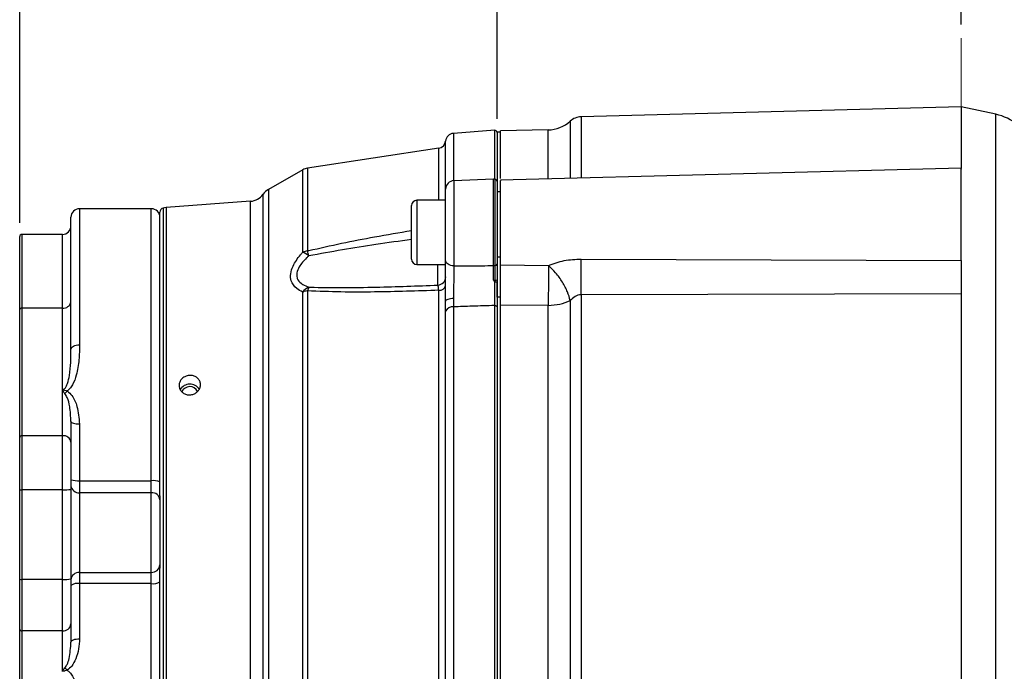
# Model space of a CAD drawing. Header units: inches. Extents: x 0.4 to 16.6, y 0.2 to 10.8.
# Tile 11 of 13: x 9.6 to 13.2, y 6 to 8.3. Entities that reach past the tile are written whole.
import ezdxf

# ---------------------------------------------------------------- set-up
doc = ezdxf.new("R2010")
doc.units = ezdxf.units.IN
doc.header["$MEASUREMENT"] = 0
doc.linetypes.add('CENTERX2', pattern=[0.8, 0.5, -0.1, 0.1, -0.1])
doc.layers.add('SLD-0', color=7, linetype='Continuous', lineweight=25)
doc.styles.add('SLDTEXTSTYLE0', font='TXT', dxfattribs={"width": 0.75})
doc.dimstyles.new('SLDDIMSTYLE0', dxfattribs={"dimtxt": 0.145833, "dimasz": 0.13, "dimexe": 0, "dimexo": 0.0625, "dimgap": 0.036458, "dimtad": 0, "dimtih": 1, "dimtoh": 1, "dimdec": 1, "dimlfac": 2, "dimrnd": 1e-09, "dimzin": 12, "dimdsep": 46, "dimtxsty": 'SLDTEXTSTYLE0', "dimsah": 1, "dimcen": 0.09, "dimadec": 0, "dimazin": 3, "dimtfac": 1, "dimtdec": 1, "dimtofl": 0, "dimtmove": 0, "dimatfit": 3, "dimfxl": 1, "dimfrac": 2, "dimtolj": 1, "dimtzin": 12, "dimarcsym": 0})

# ---------------------------------------------------------------- blocks, each defined once
blk = doc.blocks.new('_D_5')
at = {"layer": 'SLD-0', "color": 7}
for p, q in [((13.0028, 8.3272), (13.0028, 9.4503)), ((14.8301, 7.1654), (14.8301, 9.4503)), ((13.0028, 9.3253), (13.622, 9.3253)), ((13.794, 9.3253), (13.7497, 9.3253)), ((13.7497, 9.3253), (13.7497, 9.0936)), ((14.0095, 9.3253), (14.0539, 9.3253)), ((14.0539, 9.3253), (14.0539, 9.0936)), ((14.8301, 9.3253), (14.1816, 9.3253)), ((13.7497, 9.0936), (13.794, 9.0936)), ((14.0539, 9.0936), (14.0095, 9.0936))]:
    blk.add_line(p, q, dxfattribs=at)
for points in [[(13.0028, 9.3253), (13.1328, 9.3053), (13.1328, 9.3453)], [(14.8301, 9.3253), (14.7001, 9.3453), (14.7001, 9.3053)]]:
    blk.add_solid(points, dxfattribs=at)
at = {"layer": 'SLD-0', "color": 7, "char_height": 0.14583, "attachment_point": 1, "style": 'SLDTEXTSTYLE0'}
for s, insert in [('3.7', (13.7672, 9.5428)), ('93', (13.794, 9.2816))]:
    blk.add_mtext(s, dxfattribs=dict(at, insert=insert))
blk = doc.blocks.new('_D_6')
at = {"layer": 'SLD-0', "color": 7}
for p, q in [((13.0028, 8.3272), (13.0028, 8.7825)), ((14.2971, 7.8435), (14.2971, 8.7825)), ((13.0028, 8.6575), (13.3799, 8.6575)), ((13.552, 8.6575), (13.5076, 8.6575)), ((13.5076, 8.6575), (13.5076, 8.4258)), ((13.7675, 8.6575), (13.8118, 8.6575)), ((13.8118, 8.6575), (13.8118, 8.4258)), ((14.2971, 8.6575), (13.9395, 8.6575)), ((13.5076, 8.4258), (13.552, 8.4258)), ((13.8118, 8.4258), (13.7675, 8.4258))]:
    blk.add_line(p, q, dxfattribs=at)
for points in [[(13.0028, 8.6575), (13.1328, 8.6375), (13.1328, 8.6775)], [(14.2971, 8.6575), (14.1671, 8.6775), (14.1671, 8.6375)]]:
    blk.add_solid(points, dxfattribs=at)
at = {"layer": 'SLD-0', "color": 7, "char_height": 0.14583, "attachment_point": 1, "style": 'SLDTEXTSTYLE0'}
for s, insert in [('2.6', (13.5251, 8.8751)), ('66', (13.552, 8.6138))]:
    blk.add_mtext(s, dxfattribs=dict(at, insert=insert))
blk = doc.blocks.new('_D_7')
at = {"layer": 'SLD-0', "color": 7}
for p, q in [((11.3061, 7.9822), (11.3061, 8.7825)), ((13.0028, 8.3272), (13.0028, 8.7825)), ((11.3061, 8.6575), (11.8587, 8.6575)), ((12.0307, 8.6575), (11.9864, 8.6575)), ((11.9864, 8.6575), (11.9864, 8.4258)), ((12.2462, 8.6575), (12.2906, 8.6575)), ((12.2906, 8.6575), (12.2906, 8.4258)), ((13.0028, 8.6575), (12.4183, 8.6575)), ((11.9864, 8.4258), (12.0307, 8.4258)), ((12.2906, 8.4258), (12.2462, 8.4258))]:
    blk.add_line(p, q, dxfattribs=at)
for points in [[(11.3061, 8.6575), (11.4361, 8.6375), (11.4361, 8.6775)], [(13.0028, 8.6575), (12.8728, 8.6775), (12.8728, 8.6375)]]:
    blk.add_solid(points, dxfattribs=at)
at = {"layer": 'SLD-0', "color": 7, "char_height": 0.14583, "attachment_point": 1, "style": 'SLDTEXTSTYLE0'}
for s, insert in [('3.4', (12.0039, 8.8751)), ('86', (12.0307, 8.6138))]:
    blk.add_mtext(s, dxfattribs=dict(at, insert=insert))
blk = doc.blocks.new('_D_8')
at = {"layer": 'SLD-0', "color": 7}
for p, q in [((9.5611, 7.6014), (9.5611, 9.4503)), ((13.0028, 8.3272), (13.0028, 9.4503)), ((9.5611, 9.3253), (11.0383, 9.3253)), ((11.2103, 9.3253), (11.166, 9.3253)), ((11.166, 9.3253), (11.166, 9.0936)), ((11.5336, 9.3253), (11.578, 9.3253)), ((11.578, 9.3253), (11.578, 9.0936)), ((13.0028, 9.3253), (11.7056, 9.3253)), ((11.166, 9.0936), (11.2103, 9.0936)), ((11.578, 9.0936), (11.5336, 9.0936))]:
    blk.add_line(p, q, dxfattribs=at)
for points in [[(9.5611, 9.3253), (9.6911, 9.3053), (9.6911, 9.3453)], [(13.0028, 9.3253), (12.8728, 9.3453), (12.8728, 9.3053)]]:
    blk.add_solid(points, dxfattribs=at)
at = {"layer": 'SLD-0', "color": 7, "char_height": 0.14583, "attachment_point": 1, "style": 'SLDTEXTSTYLE0'}
for s, insert in [('6.9', (11.2373, 9.5428)), ('175', (11.2103, 9.2816))]:
    blk.add_mtext(s, dxfattribs=dict(at, insert=insert))

msp = doc.modelspace()

# ---------------------------------------------------------------- linework, layer by layer
at = {"color": 7, "linetype": 'Continuous', "lineweight": 25}
for p, q in [((13.0028, 8.0255), (11.6137, 7.9891)), ((13.1293, 7.9986), (13.0028, 8.0255)), ((13.0028, 8.0255), (13.0028, 7.8011)), ((11.2977, 7.94), (11.1469, 7.9287)), ((11.3186, 7.933), (11.3061, 7.933)), ((11.3061, 7.933), (11.3061, 7.7527)), ((11.4927, 7.9417), (11.3185, 7.9386)), ((11.0928, 7.8741), (10.6131, 7.8014)), ((10.5957, 7.7953), (10.4705, 7.7234)), ((13.0029, 7.8011), (11.3185, 7.757)), ((11.2935, 7.7608), (11.1485, 7.7557)), ((11.3061, 7.7527), (11.3061, 7.4501)), ((11.1183, 7.464), (11.1183, 7.7245)), ((11.3186, 7.7151), (11.3061, 7.7151)), ((10.4052, 7.6804), (10.0962, 7.6573)), ((11.1183, 7.6838), (11.0126, 7.6838)), ((10.0423, 7.653), (9.7798, 7.653)), ((10.0736, 6.6027), (10.0736, 7.6404)), ((10.9936, 7.4683), (10.9936, 7.6648)), ((9.7486, 7.1377), (9.7486, 7.6218)), ((9.7173, 7.5593), (9.5689, 7.5593)), ((9.5611, 7.2839), (9.5611, 7.5514)), ((11.3061, 7.4768), (11.3186, 7.4768)), ((11.6137, 7.4691), (13.0028, 7.4642)), ((11.0126, 7.4493), (11.1183, 7.4493)), ((11.3186, 7.4475), (11.4938, 7.4454)), ((11.3186, 7.3298), (11.3186, 7.4424)), ((11.2993, 7.3851), (11.2995, 7.3919)), ((11.3061, 7.3935), (11.3061, 7.3857)), ((11.3061, 7.3298), (11.3061, 7.3823)), ((10.5957, 5.7076), (10.5957, 7.3484)), ((10.6131, 7.3523), (10.6131, 5.7037)), ((11.0928, 5.7014), (11.0928, 7.3546)), ((11.1182, 7.2789), (11.1183, 7.3149)), ((11.1472, 7.3244), (11.1469, 7.2942)), ((11.3186, 7.3298), (11.3061, 7.3298)), ((11.3061, 7.3298), (11.3061, 5.7262)), ((11.3186, 5.7262), (11.3186, 7.3298)), ((11.5737, 7.3168), (11.5737, 5.7392)), ((13.0028, 7.3418), (11.6137, 7.3383)), ((11.6137, 7.3383), (11.6137, 5.7177)), ((13.0028, 7.3418), (13.0028, 5.7142)), ((9.5611, 6.8167), (9.5611, 7.2839)), ((9.5689, 7.2896), (9.5689, 6.8225)), ((9.7173, 7.2896), (9.5689, 7.2896)), ((9.7173, 6.9909), (9.7173, 7.2896)), ((11.1182, 5.7771), (11.1182, 7.2789)), ((11.1469, 7.2942), (11.1469, 5.7618)), ((11.2977, 5.7572), (11.2977, 7.2988)), ((11.4927, 7.2996), (11.3186, 7.3008)), ((11.4927, 5.7565), (11.4927, 7.2996)), ((9.7173, 6.8225), (9.7173, 6.9909)), ((9.7486, 6.8752), (9.7486, 6.7994)), ((9.7798, 6.8658), (9.7798, 6.6582)), ((9.5611, 6.6252), (9.5611, 6.8167)), ((9.5689, 6.8225), (9.5689, 6.6248)), ((9.7173, 6.8225), (9.5689, 6.8225)), ((9.7173, 6.6248), (9.7173, 6.8225)), ((9.7486, 6.7994), (9.7486, 6.6264)), ((9.5611, 6.2975), (9.5611, 6.6252)), ((9.7173, 6.6248), (9.5689, 6.6248)), ((9.5689, 6.6248), (9.5689, 6.2971)), ((9.7173, 6.2971), (9.7173, 6.6248)), ((9.7486, 6.6264), (9.7486, 6.4626)), ((9.7798, 6.6582), (10.0423, 6.6582)), ((9.7798, 6.6582), (9.7798, 6.6142)), ((10.0423, 6.6142), (10.0423, 6.6582)), ((9.7798, 6.6142), (9.7798, 6.3227)), ((10.0423, 6.6142), (9.7798, 6.6142)), ((10.0423, 6.3227), (10.0423, 6.6142)), ((10.0736, 6.6027), (10.0736, 6.5886)), ((10.0736, 6.5886), (10.0736, 6.3501)), ((9.7486, 6.4626), (9.7486, 6.2988)), ((10.0736, 6.3501), (10.0736, 6.3377)), ((10.0736, 5.4156), (10.0736, 6.3377)), ((9.7798, 6.3227), (10.0423, 6.3227)), ((9.7798, 6.3227), (9.7798, 6.2817)), ((10.0423, 6.2817), (10.0423, 6.3227)), ((9.5611, 6.1152), (9.5611, 6.2975)), ((9.7173, 6.2971), (9.5689, 6.2971)), ((9.5689, 6.2971), (9.5689, 6.109)), ((9.7173, 6.109), (9.7173, 6.2971)), ((9.7486, 6.2988), (9.7486, 6.1341)), ((10.0423, 6.2817), (9.7798, 6.2817)), ((9.7798, 6.2817), (9.7798, 6.0799)), ((9.7486, 6.1341), (9.7486, 6.0674)), ((9.5611, 5.7042), (9.5611, 6.1152)), ((9.7173, 6.109), (9.5689, 6.109)), ((9.5689, 6.109), (9.5689, 5.6979)), ((9.7173, 5.9607), (9.7173, 6.109))]:
    msp.add_line(p, q, dxfattribs=at)
at = {"color": 8, "linetype": 'Continuous', "lineweight": 25}
for p, q in [((13.1293, 5.5899), (13.1293, 7.9986)), ((11.5737, 7.9733), (11.5737, 7.7637)), ((11.6137, 7.9891), (11.6137, 7.7647)), ((11.1469, 7.9287), (11.1469, 7.7556)), ((11.2977, 7.7606), (11.2977, 7.94)), ((11.4927, 7.7615), (11.4927, 7.9417)), ((11.1182, 7.6838), (11.1182, 7.9007)), ((11.0928, 7.6838), (11.0928, 7.8741)), ((10.5957, 7.494), (10.5957, 7.7953)), ((10.6131, 7.8014), (10.6131, 7.4986)), ((11.1485, 7.7557), (11.1485, 7.4437)), ((11.2935, 7.4451), (11.2935, 7.7608)), ((11.2995, 7.4453), (11.2995, 7.7604)), ((10.4511, 5.3501), (10.4511, 7.706)), ((10.4705, 7.7234), (10.4705, 5.3327)), ((10.4052, 5.3756), (10.4052, 7.6804)), ((11.0126, 7.6838), (11.0126, 7.4493)), ((9.7798, 7.653), (9.7798, 7.1551)), ((10.0423, 6.6582), (10.0423, 7.653)), ((10.0853, 7.6555), (10.0853, 5.4005)), ((10.0962, 7.6573), (10.0962, 5.3987)), ((9.5689, 7.5593), (9.5689, 7.2896)), ((9.7173, 7.2896), (9.7173, 7.5593)), ((11.0899, 7.3737), (11.0899, 7.4493)), ((10.0423, 5.403), (10.0423, 6.2817))]:
    msp.add_line(p, q, dxfattribs=at)
at = {"color": 7, "linetype": 'Continuous', "lineweight": 25, "flags": 128}
for points in [[(11.1485, 7.4437), (11.1426, 7.4443), (11.1369, 7.4455), (11.1317, 7.4474), (11.1271, 7.4499), (11.1234, 7.453), (11.1206, 7.4564), (11.1189, 7.4602), (11.1183, 7.464)], [(11.1472, 7.3244), (11.1415, 7.3241), (11.136, 7.3235), (11.131, 7.3226), (11.1267, 7.3214), (11.1231, 7.32), (11.1205, 7.3184), (11.1189, 7.3167), (11.1183, 7.3149)], [(11.2977, 7.2988), (11.2993, 7.2988), (11.3008, 7.2986), (11.3023, 7.2982), (11.3036, 7.2977), (11.3046, 7.297), (11.3054, 7.2963), (11.3059, 7.2954), (11.3061, 7.2946)], [(9.7486, 7.1377), (9.7492, 7.1411), (9.7509, 7.1444), (9.7538, 7.1474), (9.7577, 7.15), (9.7625, 7.1522), (9.7679, 7.1538), (9.7737, 7.1548), (9.7798, 7.1551)], [(9.7486, 6.8752), (9.7492, 6.8734), (9.7509, 6.8716), (9.7538, 6.87), (9.7577, 6.8686), (9.7625, 6.8674), (9.7679, 6.8665), (9.7737, 6.866), (9.7798, 6.8658)], [(9.7486, 6.0674), (9.7492, 6.0698), (9.7509, 6.0722), (9.7538, 6.0743), (9.7577, 6.0762), (9.7625, 6.0778), (9.7679, 6.0789), (9.7737, 6.0796), (9.7798, 6.0799)]]:
    msp.add_lwpolyline(points, dxfattribs=at)
at = {"color": 7, "linetype": 'Continuous', "lineweight": 25}
for centre, radius, start, end in [((13.0903, 7.8152), 0.1875, 23.098, 78), ((11.4906, 8.0666), 0.125, 271, 311.7081), ((11.6153, 7.9267), 0.0625, 91.5, 131.7081), ((11.1493, 7.8976), 0.0313, 94.2704, 174.1396), ((11.2982, 7.9322), 0.00781, 360, 94.2704), ((11.0883, 7.9038), 0.03, 278.6206, 354.1396), ((10.6206, 7.752), 0.05, 98.6206, 119.8916), ((11.1496, 7.7245), 0.0313, 92, 180), ((11.2946, 7.7295), 0.0313, 81.0288, 92), ((11.2982, 7.7527), 0.00781, 0, 81.0288), ((10.4006, 7.7427), 0.0625, 274.2704, 323.9524), ((10.5017, 7.6692), 0.0625, 119.8916, 143.9524), ((11.0126, 7.6648), 0.019, 90, 180), ((9.7798, 7.6218), 0.0312, 90, 180), ((10.0423, 7.6218), 0.0312, 0, 90), ((10.0892, 7.6404), 0.0156, 104.4005, 180), ((10.1008, 7.595), 0.0625, 94.2704, 104.4005), ((9.5689, 7.5514), 0.00781, 90, 180), ((9.7173, 7.5905), 0.0313, 270, 0), ((10.6199, 7.438), 0.0609, 96.4019, 113.4175), ((10.5558, 7.402), 0.1003, 51.6464, 66.5412), ((10.0539, 7.3373), 0.5821, 14.2532, 16.0881), ((11.0126, 7.4683), 0.019, 180, 270), ((7.9027, 7.4037), 3.7115, 358.9905, 1.0095), ((11.2946, 7.4948), 0.0497, 268.7401, 275.6252), ((11.2999, 7.4516), 0.00635, 266.1564, 346.2701), ((11.0884, 7.4037), 0.03, 272.9307, 359.9395), ((11.3008, 7.4009), 0.00905, 261.2668, 305.2267), ((10.6377, 7.3187), 0.0515, 112.5387, 144.7271), ((10.6197, 7.283), 0.0696, 95.3748, 110.1104), ((10.6658, 7.3416), 0.0537, 152.773, 168.5112), ((11.0947, 7.3789), 0.0244, 265.5464, 345.5192), ((9.7209, 7.3175), 0.0281, 262.7431, 350.152), ((9.568, 7.2827), 0.00703, 82.7431, 170.152), ((11.1436, 7.2658), 0.0286, 83.3329, 152.698), ((9.6769, 7.033), 0.0746, 311.4443, 321.4044), ((10.183, 6.9706), 0.0408, 32.1651, 149.6317), ((10.183, 6.97), 0.0322, 27.8166, 154.7534), ((9.568, 6.8155), 0.00703, 82.7431, 170.152), ((9.7209, 6.7946), 0.0281, 9.848, 97.2569), ((9.7721, 6.7284), 0.0706, 250.5305, 276.2649), ((9.5669, 6.6624), 0.0377, 261.0448, 272.9634), ((9.7251, 6.7753), 0.1507, 267.0366, 278.9552), ((9.7773, 6.6429), 0.0289, 186.2002, 275.0822), ((10.05, 6.588), 0.0706, 70.5305, 96.2649), ((10.0449, 6.5854), 0.0289, 6.2002, 95.0822), ((10.0441, 6.3522), 0.0295, 266.4549, 355.95), ((9.778, 6.2933), 0.0295, 86.4549, 175.95), ((9.5669, 6.3347), 0.0377, 261.0448, 272.9634), ((9.7251, 6.4476), 0.1507, 267.0366, 278.9552), ((9.7724, 6.2409), 0.0415, 79.672, 125.0266), ((10.0498, 6.3225), 0.0415, 259.672, 305.0266), ((9.7201, 6.1375), 0.0287, 264.502, 353.1642), ((9.5682, 6.1161), 0.00718, 186.8358, 275.498), ((9.6952, 5.9314), 0.052, 39.7537, 53.3339)]:
    msp.add_arc(centre, radius, start, end, dxfattribs=at)
for points, knots in [([(11.3186, 7.7636), (11.3186, 7.7682), (11.3186, 7.796), (11.3186, 7.8359), (11.3186, 7.8821), (11.3186, 7.9143), (11.3186, 7.9348), (11.3186, 7.9373), (11.3186, 7.9386)], [0, 0, 0, 0, 0.037793, 0.230235, 0.422676, 0.615117, 0.807559, 1, 1, 1, 1]), ([(13.0028, 7.4642), (13.0028, 7.4869), (13.0028, 7.5323), (13.0028, 7.6063), (13.0028, 7.6757), (13.0028, 7.7352), (13.0028, 7.7777), (13.0028, 7.8), (13.0028, 7.7987), (13.0028, 7.7983)], [0, 0, 0, 0, 0.1529097, 0.3058194, 0.458729, 0.6116387, 0.7645484, 0.9174581, 1, 1, 1, 1]), ([(11.3186, 7.4475), (11.3186, 7.4671), (11.3186, 7.5064), (11.3186, 7.5775), (11.3186, 7.6458), (11.3186, 7.7046), (11.3186, 7.7428), (11.3186, 7.7598), (11.3186, 7.7559), (11.3186, 7.7554)], [0, 0, 0, 0, 0.162629, 0.325259, 0.487888, 0.650518, 0.813147, 0.975777, 1, 1, 1, 1]), ([(10.5957, 7.3484), (10.588, 7.3524), (10.5694, 7.3621), (10.5523, 7.3849), (10.5501, 7.4148), (10.5609, 7.4478), (10.579, 7.4745), (10.5929, 7.4907), (10.5957, 7.494)], [0, 0, 0, 0, 0.162337, 0.395787, 0.554182, 0.711926, 0.942817, 1, 1, 1, 1]), ([(10.618, 7.4806), (10.6152, 7.478), (10.6017, 7.4655), (10.5837, 7.4446), (10.5729, 7.419), (10.5736, 7.405), (10.5781, 7.3919), (10.5853, 7.3834), (10.6001, 7.3731), (10.6104, 7.3692), (10.618, 7.3662)], [0, 0, 0, 0, 0.060426, 0.295827, 0.448101, 0.575654, 0.598782, 0.771911, 0.830481, 1, 1, 1, 1]), ([(11.1183, 7.3149), (11.1183, 7.3183), (11.1183, 7.3385), (11.1183, 7.3776), (11.1183, 7.4265), (11.1183, 7.4524), (11.1183, 7.464)], [0, 0, 0, 0, 0.067291, 0.398, 0.728909, 1, 1, 1, 1]), ([(11.4938, 7.4454), (11.5128, 7.4523), (11.5509, 7.4661), (11.5927, 7.4681), (11.6137, 7.4691)], [0, 0, 0, 0, 0.499654, 1, 1, 1, 1]), ([(13.0028, 7.4642), (13.0028, 7.4543), (13.0028, 7.4344), (13.0028, 7.402), (13.0028, 7.37), (13.0028, 7.3512), (13.0028, 7.3418)], [0, 0, 0, 0, 0.249549, 0.499894, 0.750225, 1, 1, 1, 1]), ([(11.1485, 7.4437), (11.1483, 7.4344), (11.1479, 7.4137), (11.1475, 7.3746), (11.1473, 7.3433), (11.1472, 7.3272), (11.1472, 7.3244)], [0, 0, 0, 0, 0.2712374, 0.6021638, 0.9327439, 1, 1, 1, 1]), ([(11.1485, 7.4437), (11.169, 7.4439), (11.2173, 7.4443), (11.2656, 7.4448), (11.2935, 7.4451)], [0, 0, 0, 0, 0.423273, 1, 1, 1, 1]), ([(11.2927, 7.3933), (11.2927, 7.3984), (11.293, 7.4171), (11.2933, 7.4333), (11.2935, 7.4451)], [0, 0, 0, 0, 0.270251, 1, 1, 1, 1]), ([(11.2995, 7.3919), (11.2995, 7.4056), (11.2995, 7.4248), (11.2995, 7.4407), (11.2995, 7.4453)], [0, 0, 0, 0, 0.710596, 1, 1, 1, 1]), ([(11.3061, 7.4501), (11.3061, 7.4452), (11.3061, 7.4284), (11.3061, 7.408), (11.3061, 7.3935)], [0, 0, 0, 0, 0.289375, 1, 1, 1, 1]), ([(11.3186, 7.3008), (11.3186, 7.3124), (11.3186, 7.3356), (11.3186, 7.3753), (11.3186, 7.4145), (11.3186, 7.4365), (11.3186, 7.4475)], [0, 0, 0, 0, 0.249637, 0.499338, 0.749095, 1, 1, 1, 1]), ([(11.4938, 7.4454), (11.4939, 7.4321), (11.4941, 7.4099), (11.4939, 7.3707), (11.4935, 7.3338), (11.493, 7.3108), (11.4927, 7.2996)], [0, 0, 0, 0, 0.30035, 0.499876, 0.756119, 1, 1, 1, 1]), ([(11.5737, 7.3168), (11.5709, 7.3273), (11.5652, 7.3489), (11.5461, 7.3849), (11.5215, 7.4193), (11.5029, 7.4369), (11.4938, 7.4454)], [0, 0, 0, 0, 0.243136, 0.5, 0.756864, 1, 1, 1, 1]), ([(11.2978, 7.386), (11.2976, 7.3862), (11.2958, 7.3884), (11.2941, 7.3909), (11.2927, 7.3933), (11.2927, 7.3933)], [0, 0, 0, 0, 0.066377, 0.979914, 1, 1, 1, 1]), ([(11.2927, 7.3933), (11.2929, 7.3932), (11.2946, 7.3924), (11.2969, 7.3918), (11.299, 7.3919), (11.2995, 7.3919)], [0, 0, 0, 0, 0.122007, 0.78766, 1, 1, 1, 1]), ([(11.2977, 7.2988), (11.2977, 7.3113), (11.2977, 7.3363), (11.2977, 7.3675), (11.2977, 7.3837), (11.2978, 7.386)], [0, 0, 0, 0, 0.46098, 0.92197, 1, 1, 1, 1]), ([(11.2978, 7.386), (11.2979, 7.3859), (11.2983, 7.3855), (11.2988, 7.3852), (11.2992, 7.3851), (11.2993, 7.3851)], [0, 0, 0, 0, 0.389404, 0.782582, 1, 1, 1, 1]), ([(11.2993, 7.3851), (11.3002, 7.3851), (11.3019, 7.3852), (11.304, 7.3853), (11.3055, 7.3854), (11.306, 7.3856), (11.3061, 7.3856), (11.3061, 7.3857), (11.3061, 7.3857)], [0, 0, 0, 0, 0.235176, 0.470333, 0.705978, 0.942317, 0.981347, 1, 1, 1, 1]), ([(11.3061, 7.3857), (11.3061, 7.3837), (11.3061, 7.367), (11.3061, 7.3344), (11.3061, 7.3078), (11.3061, 7.2946)], [0, 0, 0, 0, 0.062626, 0.531308, 1, 1, 1, 1]), ([(11.0928, 7.3546), (11.0147, 7.352), (10.8954, 7.3481), (10.7354, 7.3478), (10.6539, 7.3508), (10.6131, 7.3523)], [0, 0, 0, 0, 0.486338, 0.743005, 1, 1, 1, 1]), ([(10.618, 7.3662), (10.6195, 7.3662), (10.701, 7.364), (10.8583, 7.3649), (11.0144, 7.3708), (11.0899, 7.3737)], [0, 0, 0, 0, 0.009852, 0.521484, 1, 1, 1, 1]), ([(11.0928, 7.3546), (11.0927, 7.3567), (11.0924, 7.363), (11.0914, 7.371), (11.0904, 7.3728), (11.0899, 7.3737)], [0, 0, 0, 0, 0.191451, 0.594457, 1, 1, 1, 1]), ([(11.6137, 7.3383), (11.6097, 7.338), (11.6018, 7.3374), (11.5874, 7.3305), (11.5792, 7.3223), (11.5737, 7.3168)], [0, 0, 0, 0, 0.251921, 0.502064, 1, 1, 1, 1]), ([(11.2977, 7.2988), (11.2701, 7.298), (11.2198, 7.2964), (11.1696, 7.2949), (11.1469, 7.2942)], [0, 0, 0, 0, 0.549647, 1, 1, 1, 1]), ([(9.7173, 6.9909), (9.7181, 6.991), (9.7201, 6.9912), (9.7223, 6.9924), (9.7268, 6.9958), (9.7315, 7.0032), (9.7382, 7.0198), (9.7443, 7.0498), (9.7483, 7.0913), (9.7485, 7.1222), (9.7486, 7.1377)], [0, 0, 0, 0, 0.012143, 0.030843, 0.039457, 0.10673, 0.183907, 0.374756, 0.687209, 1, 1, 1, 1]), ([(9.7798, 7.1551), (9.7796, 7.1369), (9.7791, 7.1007), (9.7712, 7.0507), (9.7584, 7.0151), (9.7461, 6.9957), (9.7384, 6.9892), (9.7352, 6.9865)], [0, 0, 0, 0, 0.320257, 0.639466, 0.845682, 0.935779, 1, 1, 1, 1]), ([(10.1612, 7.0368), (10.1652, 7.0388), (10.173, 7.0427), (10.1865, 7.0439), (10.1995, 7.0413), (10.2107, 7.0349), (10.2187, 7.0254), (10.2226, 7.014), (10.2221, 7.0018), (10.2172, 6.9903), (10.2085, 6.9808), (10.1969, 6.9742), (10.1836, 6.9715), (10.1703, 6.9729), (10.1584, 6.9784), (10.1493, 6.9872), (10.1441, 6.9983), (10.1431, 7.0104), (10.1467, 7.0222), (10.1533, 7.0312), (10.159, 7.0352), (10.1612, 7.0368)], [0, 0, 0, 0, 0.053739, 0.107473, 0.161312, 0.215262, 0.269172, 0.322856, 0.376266, 0.429569, 0.48302, 0.536749, 0.590679, 0.644618, 0.698433, 0.752112, 0.805712, 0.859285, 0.912853, 0.966422, 1, 1, 1, 1]), ([(9.7262, 6.9771), (9.7248, 6.9788), (9.7216, 6.9825), (9.7187, 6.9867), (9.7176, 6.9896), (9.7174, 6.9905), (9.7173, 6.9907), (9.7173, 6.9907), (9.7173, 6.9908), (9.7173, 6.9908), (9.7173, 6.9909), (9.7173, 6.9909)], [0, 0, 0, 0, 0.370383, 0.788474, 0.942244, 0.9793, 0.982634, 0.983095, 0.989573, 0.991312, 1, 1, 1, 1]), ([(9.7173, 6.9909), (9.7174, 6.9909), (9.7175, 6.9909), (9.7177, 6.9909), (9.7179, 6.9909), (9.7182, 6.9909), (9.7188, 6.9909), (9.7202, 6.9907), (9.7228, 6.9902), (9.7279, 6.989), (9.7323, 6.9875), (9.7352, 6.9865)], [0, 0, 0, 0, 0.011429, 0.018759, 0.026086, 0.040718, 0.069843, 0.127392, 0.263161, 0.511288, 1, 1, 1, 1]), ([(9.7352, 6.9865), (9.7411, 6.9811), (9.7579, 6.9655), (9.7746, 6.9237), (9.7779, 6.8875), (9.7798, 6.8658)], [0, 0, 0, 0, 0.178592, 0.509483, 1, 1, 1, 1]), ([(9.7486, 6.8752), (9.7475, 6.8932), (9.7458, 6.9229), (9.7384, 6.9573), (9.7292, 6.9723), (9.7262, 6.9771)], [0, 0, 0, 0, 0.510192, 0.842124, 1, 1, 1, 1]), ([(9.7262, 5.9731), (9.7291, 5.9773), (9.7365, 5.9881), (9.7453, 6.0194), (9.7472, 6.0472), (9.7486, 6.0674)], [0, 0, 0, 0, 0.150718, 0.383541, 1, 1, 1, 1]), ([(9.7798, 6.0799), (9.7791, 6.0674), (9.7778, 6.0419), (9.7676, 6.0085), (9.7545, 5.9812), (9.7409, 5.9695), (9.7352, 5.9646)], [0, 0, 0, 0, 0.292739, 0.594586, 0.829198, 1, 1, 1, 1]), ([(9.7173, 5.9607), (9.7173, 5.9608), (9.7173, 5.9608), (9.7173, 5.9609), (9.7173, 5.961), (9.7174, 5.9612), (9.7175, 5.9618), (9.7184, 5.9638), (9.721, 5.9675), (9.7243, 5.9711), (9.7262, 5.9731)], [0, 0, 0, 0, 0.009078, 0.010429, 0.018147, 0.022785, 0.063158, 0.157054, 0.521379, 1, 1, 1, 1]), ([(9.7352, 5.9646), (9.7323, 5.9637), (9.7279, 5.9624), (9.7228, 5.9614), (9.7202, 5.9609), (9.7188, 5.9608), (9.7182, 5.9608), (9.7179, 5.9608), (9.7177, 5.9607), (9.7175, 5.9607), (9.7174, 5.9607), (9.7173, 5.9607)], [0, 0, 0, 0, 0.488712, 0.736839, 0.872608, 0.930157, 0.959282, 0.973914, 0.981241, 0.988571, 1, 1, 1, 1]), ([(9.7352, 5.9646), (9.7384, 5.9621), (9.7461, 5.9559), (9.7584, 5.9376), (9.7712, 5.904), (9.7791, 5.8572), (9.7796, 5.8236), (9.7798, 5.8067)], [0, 0, 0, 0, 0.064221, 0.154318, 0.360534, 0.679743, 1, 1, 1, 1])]:
    msp.add_open_spline(points, degree=3, knots=knots, dxfattribs=at)
at = {"color": 8, "linetype": 'Continuous', "lineweight": 25}
for points, knots in [([(10.6131, 7.4986), (10.6148, 7.499), (10.696, 7.5186), (10.8229, 7.5447), (10.9486, 7.5658), (10.9936, 7.5734)], [0, 0, 0, 0, 0.013425, 0.646845, 1, 1, 1, 1]), ([(10.9936, 7.5403), (10.9502, 7.5345), (10.8246, 7.5178), (10.6997, 7.4953), (10.618, 7.4806)], [0, 0, 0, 0, 0.345339, 1, 1, 1, 1])]:
    msp.add_open_spline(points, degree=3, knots=knots, dxfattribs=at)
at = {"color": 7, "linetype": 'Continuous', "lineweight": 25}
for points in [[(11.4927, 7.2996), (11.5077, 7.3005), (11.5375, 7.3023), (11.5617, 7.312), (11.5737, 7.3168)], [(11.3186, 6.528), (11.3186, 6.5734), (11.3186, 6.6643), (11.3186, 6.7994), (11.3186, 6.9319), (11.3186, 7.0605), (11.3186, 7.1847), (11.3186, 7.2621), (11.3186, 7.3008)], [(11.3186, 5.7552), (11.3186, 5.7939), (11.3186, 5.8713), (11.3186, 5.9955), (11.3186, 6.1241), (11.3186, 6.2567), (11.3186, 6.3917), (11.3186, 6.4826), (11.3186, 6.528)]]:
    msp.add_open_spline(points, degree=3, dxfattribs=at)
at = {"layer": 'SLD-0', "color": 7, "linetype": 'CENTERX2', "lineweight": 18, "ltscale": 2}
msp.add_line((13.0028, 8.2772), (13.0028, 4.1071), dxfattribs=at)

# ---------------------------------------------------------------- dimensions: what is measured, and where the dimension line sits
at = {"layer": 'SLD-0', "color": 7}
for base, p1, picture, middle in [((13.0028, 9.3253), (9.5611, 7.5514), '_D_8', (11.372, 9.3253)), ((13.0028, 9.3253), (14.8301, 7.1154), '_D_5', (13.9018, 9.3253)), ((13.0028, 8.6575), (11.3061, 7.9322), '_D_7', (12.1385, 8.6575)), ((13.0028, 8.6575), (14.2971, 7.7935), '_D_6', (13.6597, 8.6575))]:
    dim = msp.add_linear_dim(base=base, p1=p1, p2=(13.0028, 8.2772), dimstyle='SLDDIMSTYLE0', dxfattribs=at)
    dim.commit()
    dim.dimension.update_dxf_attribs({"geometry": picture, "text_midpoint": middle, "dimtype": 160})

doc.saveas('drawing.dxf')
